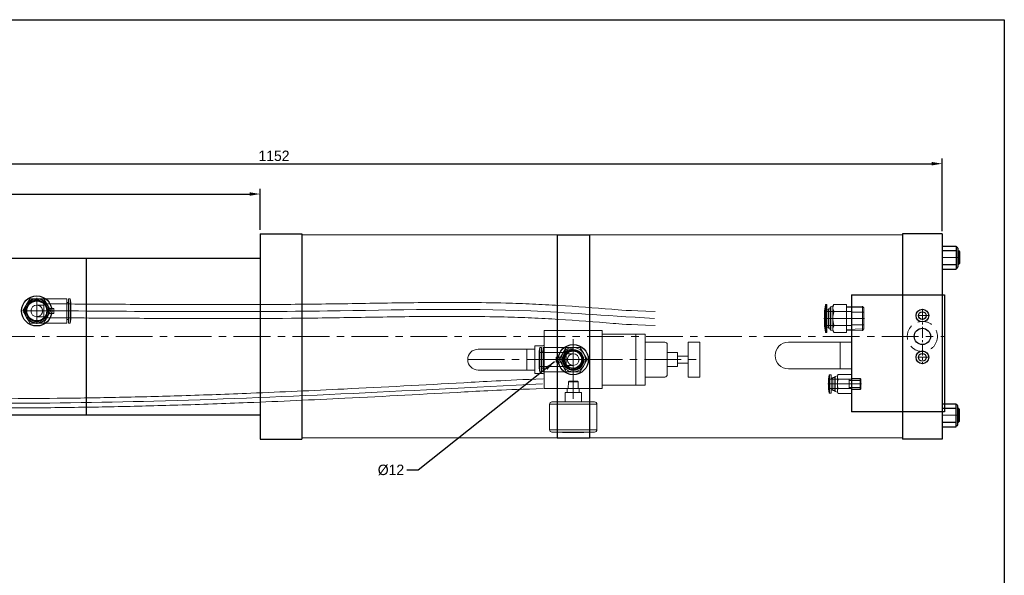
# Model space of a CAD drawing. Header units: millimetres. Extents: x -14356 to -12956, y -3128 to -2170.
# Tile 3 of 3: x -13805 to -12956, y -2649 to -2170. Entities that reach past the tile are written whole.
import ezdxf

# ---------------------------------------------------------------- set-up
doc = ezdxf.new("R2010")
doc.units = ezdxf.units.MM
doc.linetypes.add('CENTER', pattern=[50.8, 31.75, -6.35, 6.35, -6.35])
doc.linetypes.add('DASHED', pattern=[19.05, 12.7, -6.35])
doc.layers.get('Defpoints').update_dxf_attribs({"lineweight": 25})
for name, color, linetype, lineweight in [('图层1', 7, 'Continuous', 25), ('图层2', 3, 'CENTER', 13), ('图层3', 2, 'Continuous', 13), ('图层4', 1, 'Continuous', 30), ('图层5', 5, 'DASHED', 13), ('图层7', 4, 'Continuous', 15)]:
    doc.layers.add(name, color=color, linetype=linetype, lineweight=lineweight)
doc.dimstyles.new('ISO-25', dxfattribs={"dimtxt": 2.5, "dimasz": 2.5, "dimexe": 1.25, "dimexo": 0.625, "dimtad": 1, "dimtxsty": 'Standard', "dimcen": 2.5, "dimadec": 0, "dimazin": 0, "dimtfac": 1, "dimtmove": 0, "dimatfit": 3, "dimfxl": 1, "dimarcsym": 0})

# ---------------------------------------------------------------- blocks, each defined once
blk = doc.blocks.new('*D742')
at = {"layer": 'Defpoints', "color": 0}
for p in [(-13009.99, -2294.07), (-13009.99, -2354.57), (-14161.99, -2375.57)]:
    blk.add_point(p, dxfattribs=at)
at = {"layer": '图层3', "color": 0, "lineweight": -2}
for p, q in [((-14161.99, -2373.32), (-14161.99, -2289.57)), ((-13009.99, -2352.32), (-13009.99, -2289.57)), ((-14152.99, -2294.07), (-13018.99, -2294.07))]:
    blk.add_line(p, q, dxfattribs=at)
at = {"layer": '图层3', "color": 0}
for points in [[(-14152.99, -2292.57), (-14152.99, -2295.57), (-14161.99, -2294.07)], [(-13018.99, -2295.57), (-13018.99, -2292.57), (-13009.99, -2294.07)]]:
    blk.add_solid(points, dxfattribs=at)
at = {"layer": '图层3', "color": 0, "insert": (-13585.99, -2287.32), "char_height": 9, "attachment_point": 5}
blk.add_mtext('1152', dxfattribs=at)
blk = doc.blocks.new('*D750')
at = {"layer": 'Defpoints', "color": 0}
for p in [(-13597.99, -2320.23), (-13597.99, -2353.32), (-14161.99, -2370.57)]:
    blk.add_point(p, dxfattribs=at)
at = {"layer": '图层3', "color": 0, "lineweight": -2}
for p, q in [((-14161.99, -2368.32), (-14161.99, -2315.73)), ((-13597.99, -2351.07), (-13597.99, -2315.73)), ((-14152.99, -2320.23), (-13606.99, -2320.23))]:
    blk.add_line(p, q, dxfattribs=at)
at = {"layer": '图层3', "color": 0}
for points in [[(-14152.99, -2318.73), (-14152.99, -2321.73), (-14161.99, -2320.23)], [(-13606.99, -2321.73), (-13606.99, -2318.73), (-13597.99, -2320.23)]]:
    blk.add_solid(points, dxfattribs=at)
at = {"layer": '图层3', "color": 0, "insert": (-13879.99, -2313.48), "char_height": 9, "attachment_point": 5}
blk.add_mtext('564', dxfattribs=at)

msp = doc.modelspace()

# ---------------------------------------------------------------- linework, layer by layer
at = {"layer": '图层1'}
for p, q in [((-13597.989, -2354.565), (-13597.989, -2531.565)), ((-13597.989, -2354.565), (-13561.989, -2354.565)), ((-13561.989, -2354.565), (-13561.989, -2531.565)), ((-13341.989, -2355.565), (-13341.989, -2530.565)), ((-13341.989, -2355.565), (-13313.989, -2355.565)), ((-13313.989, -2355.565), (-13313.989, -2530.565)), ((-13043.989, -2354.565), (-13043.989, -2531.565)), ((-13009.989, -2354.565), (-13043.989, -2354.565)), ((-13009.989, -2354.565), (-13009.989, -2531.565)), ((-13009.989, -2365.065), (-13009.989, -2385.065)), ((-13009.989, -2365.065), (-12997.989, -2365.065)), ((-12997.989, -2365.065), (-12997.989, -2385.065)), ((-12997.489, -2366.065), (-12997.489, -2366.065)), ((-12996.489, -2367.065), (-12996.489, -2383.065)), ((-13857.989, -2375.565), (-13597.989, -2375.565)), ((-13747.989, -2375.565), (-13747.989, -2510.565)), ((-13009.989, -2369.065), (-12997.989, -2369.065)), ((-12996.489, -2369.065), (-12995.989, -2369.065)), ((-12995.989, -2369.065), (-12995.989, -2381.065)), ((-12995.989, -2369.065), (-12994.989, -2370.065)), ((-12994.989, -2370.065), (-12994.989, -2380.065)), ((-13009.989, -2381.065), (-12997.989, -2381.065)), ((-13009.989, -2385.065), (-12997.989, -2385.065)), ((-12997.489, -2384.065), (-12997.489, -2384.065)), ((-12996.489, -2381.065), (-12995.989, -2381.065)), ((-12994.989, -2380.065), (-12995.989, -2381.065)), ((-13087.989, -2407.065), (-13087.989, -2508.065)), ((-13087.989, -2407.065), (-13007.989, -2407.065)), ((-13007.989, -2407.065), (-13007.989, -2508.065)), ((-13009.989, -2501.065), (-12997.989, -2501.065)), ((-12997.989, -2521.065), (-12997.989, -2501.065)), ((-12997.489, -2502.065), (-12997.489, -2502.065)), ((-12996.489, -2519.065), (-12996.489, -2503.065)), ((-13857.989, -2510.565), (-13597.989, -2510.565)), ((-13007.989, -2508.065), (-13087.989, -2508.065)), ((-13009.989, -2505.065), (-12997.989, -2505.065)), ((-12996.489, -2505.065), (-12995.989, -2505.065)), ((-12995.989, -2517.065), (-12995.989, -2505.065)), ((-12994.989, -2506.065), (-12995.989, -2505.065)), ((-12994.989, -2516.065), (-12994.989, -2506.065)), ((-13009.989, -2517.065), (-12997.989, -2517.065)), ((-13009.989, -2521.065), (-12997.989, -2521.065)), ((-12997.489, -2520.065), (-12997.489, -2520.065)), ((-12996.489, -2517.065), (-12995.989, -2517.065)), ((-12995.989, -2517.065), (-12994.989, -2516.065)), ((-13597.989, -2531.565), (-13561.989, -2531.565)), ((-13341.989, -2530.565), (-13313.989, -2530.565)), ((-13009.989, -2531.565), (-13043.989, -2531.565))]:
    msp.add_line(p, q, dxfattribs=at)
for centre, radius in [((-13790.527, -2421.065), 13), ((-13790.527, -2421.065), 8.67), ((-13026.989, -2425.065), 5.5), ((-13026.989, -2425.065), 3.33), ((-13026.989, -2443.065), 7), ((-13327.989, -2463.065), 13), ((-13327.989, -2463.065), 8.67), ((-13026.989, -2461.065), 5.5), ((-13026.989, -2461.065), 3.33)]:
    msp.add_circle(centre, radius, dxfattribs=at)
for centre, radius, start, end in [((-12997.489, -2365.565), 0.5, 180, 270), ((-12997.489, -2367.065), 1, 0, 90), ((-12997.489, -2384.565), 0.5, 90, 180), ((-12997.489, -2383.065), 1, 270, 0), ((-12997.489, -2501.565), 0.5, 180, 270), ((-12997.489, -2503.065), 1, 0, 90), ((-12997.489, -2520.565), 0.5, 90, 180), ((-12997.489, -2519.065), 1, 270, 0)]:
    msp.add_arc(centre, radius, start, end, dxfattribs=at)
at = {"layer": '图层2', "ltscale": 0.5}
for p, q in [((-13009.989, -2375.065), (-12994.989, -2375.065)), ((-13076.897, -2427.565), (-13094.914, -2427.565)), ((-13079.563, -2484.065), (-13094.414, -2484.065)), ((-13009.989, -2511.065), (-12994.989, -2511.065))]:
    msp.add_line(p, q, dxfattribs=at)
at = {"layer": '图层2'}
for p, q in [((-13790.527, -2431.065), (-13790.527, -2411.065)), ((-13800.527, -2421.065), (-13780.527, -2421.065)), ((-14230.422, -2443.065), (-13007.989, -2443.065)), ((-13327.989, -2453.065), (-13327.989, -2473.065)), ((-13418.989, -2463.065), (-13218.989, -2463.065)), ((-13337.989, -2463.065), (-13317.989, -2463.065))]:
    msp.add_line(p, q, dxfattribs=at)
at = {"layer": '图层2', "ltscale": 0.3}
for p, q in [((-13021.489, -2425.065), (-13032.489, -2425.065)), ((-13026.989, -2419.565), (-13026.989, -2466.565)), ((-13021.489, -2461.065), (-13032.489, -2461.065))]:
    msp.add_line(p, q, dxfattribs=at)
at = {"layer": '图层4'}
for p, q in [((-14356.358, -2169.833), (-12956.358, -2169.833)), ((-12956.358, -2169.833), (-12956.358, -3119.833))]:
    msp.add_line(p, q, dxfattribs=at)
at = {"layer": '图层5'}
msp.add_circle((-13026.989, -2443.065), 13, dxfattribs=at)
at = {"layer": '图层7'}
for p, q in [((-13341.989, -2355.565), (-13561.989, -2355.565)), ((-13043.989, -2355.565), (-13313.989, -2355.565)), ((-12994.989, -2370.065), (-12996.489, -2370.065)), ((-12994.989, -2380.065), (-12996.489, -2380.065)), ((-13796.589, -2410.565), (-13802.651, -2421.065)), ((-13764.527, -2410.565), (-13796.589, -2410.565)), ((-13790.527, -2432.313), (-13790.527, -2409.817)), ((-13790.527, -2431.565), (-13790.527, -2410.565)), ((-13778.403, -2421.065), (-13784.465, -2410.565)), ((-13764.527, -2431.565), (-13764.527, -2410.565)), ((-13763.215, -2431.565), (-13763.215, -2410.565)), ((-13761.583, -2410.565), (-13763.215, -2410.565)), ((-13761.583, -2431.565), (-13761.583, -2410.565)), ((-13761.027, -2413.715), (-13761.583, -2410.565)), ((-13784.527, -2416.065), (-13790.527, -2416.065)), ((-13784.527, -2427.065), (-13784.527, -2415.065)), ((-13761.027, -2415.065), (-13784.527, -2415.065)), ((-13775.827, -2418.965), (-13780.239, -2418.965)), ((-13775.827, -2423.165), (-13775.827, -2418.965)), ((-13763.215, -2413.715), (-13764.527, -2413.715)), ((-13761.027, -2428.415), (-13761.027, -2413.715)), ((-13110.548, -2415.731), (-13111.489, -2421.065)), ((-13110.548, -2415.731), (-13110.548, -2439.4)), ((-13110.351, -2415.565), (-13110.351, -2439.565)), ((-13109.296, -2415.565), (-13110.351, -2415.565)), ((-13109.296, -2415.565), (-13109.296, -2439.565)), ((-13107.835, -2419.165), (-13107.835, -2435.965)), ((-13106.373, -2419.165), (-13107.835, -2419.165)), ((-13106.373, -2418.113), (-13106.373, -2437.017)), ((-13104.181, -2417.065), (-13105.929, -2417.534)), ((-13105.929, -2417.534), (-13105.929, -2437.597)), ((-13103.243, -2415.441), (-13104.181, -2417.065)), ((-13104.181, -2417.065), (-13104.181, -2438.065)), ((-13092.489, -2415.441), (-13103.243, -2415.441)), ((-13092.489, -2415.441), (-13092.489, -2439.69)), ((-13078.688, -2417.306), (-13092.489, -2416.875)), ((-13077.489, -2418.506), (-13092.489, -2418.037)), ((-13078.688, -2417.306), (-13078.688, -2437.824)), ((-13077.489, -2418.506), (-13078.688, -2417.306)), ((-13077.489, -2418.506), (-13077.489, -2436.625)), ((-13802.651, -2421.065), (-13796.589, -2431.565)), ((-13801.775, -2421.065), (-13760.469, -2421.065)), ((-13790.527, -2426.065), (-13784.527, -2426.065)), ((-13784.527, -2427.065), (-13761.027, -2427.065)), ((-13778.403, -2421.065), (-13784.465, -2431.565)), ((-13780.239, -2423.165), (-13775.827, -2423.165)), ((-13076.897, -2427.565), (-13112.08, -2427.565)), ((-13111.489, -2421.065), (-13111.489, -2434.065)), ((-13087.989, -2421.565), (-13111.489, -2421.565)), ((-13107.835, -2420.065), (-13109.296, -2420.065)), ((-13092.489, -2421.503), (-13103.243, -2421.503)), ((-13087.989, -2421.565), (-13087.989, -2433.565)), ((-13077.489, -2422.065), (-13087.989, -2422.065)), ((-13796.589, -2431.565), (-13764.527, -2431.565)), ((-13764.527, -2428.415), (-13763.215, -2428.415)), ((-13763.215, -2431.565), (-13761.583, -2431.565)), ((-13761.583, -2431.565), (-13761.027, -2428.415)), ((-13111.489, -2433.565), (-13087.989, -2433.565)), ((-13111.489, -2434.065), (-13110.548, -2439.4)), ((-13109.296, -2435.065), (-13107.835, -2435.065)), ((-13107.835, -2435.965), (-13106.373, -2435.965)), ((-13092.489, -2433.627), (-13103.243, -2433.627)), ((-13087.989, -2433.065), (-13077.489, -2433.065)), ((-13352.989, -2438.065), (-13352.989, -2488.065)), ((-13352.989, -2438.065), (-13302.989, -2438.065)), ((-13302.989, -2438.065), (-13302.989, -2488.065)), ((-13302.989, -2441.065), (-13265.989, -2441.065)), ((-13273.989, -2441.065), (-13273.989, -2485.065)), ((-13265.989, -2441.065), (-13265.989, -2485.065)), ((-13110.351, -2439.565), (-13109.296, -2439.565)), ((-13105.929, -2437.597), (-13104.181, -2438.065)), ((-13104.181, -2438.065), (-13103.243, -2439.69)), ((-13092.489, -2439.69), (-13103.243, -2439.69)), ((-13077.489, -2436.625), (-13092.489, -2437.093)), ((-13092.489, -2438.255), (-13078.688, -2437.824)), ((-13078.688, -2437.824), (-13077.489, -2436.625)), ((-13360.989, -2451.065), (-13360.989, -2475.065)), ((-13360.989, -2451.065), (-13353.989, -2451.065)), ((-13356.933, -2452.565), (-13357.489, -2455.715)), ((-13356.933, -2452.565), (-13356.933, -2473.565)), ((-13355.301, -2452.565), (-13356.933, -2452.565)), ((-13355.301, -2452.565), (-13355.301, -2473.565)), ((-13321.927, -2452.565), (-13353.989, -2452.565)), ((-13353.989, -2452.565), (-13353.989, -2473.565)), ((-13334.051, -2452.565), (-13340.113, -2463.065)), ((-13327.989, -2445.371), (-13327.989, -2496.791)), ((-13327.989, -2452.008), (-13327.989, -2474.122)), ((-13315.864, -2463.065), (-13321.927, -2452.565)), ((-13265.989, -2448.065), (-13248.989, -2448.065)), ((-13246.989, -2450.065), (-13246.989, -2476.065)), ((-13228.989, -2448.065), (-13228.989, -2478.065)), ((-13228.989, -2448.065), (-13218.989, -2448.065)), ((-13218.989, -2448.065), (-13218.989, -2478.065)), ((-13097.989, -2448.065), (-13097.989, -2471.065)), ((-13409.989, -2454.065), (-13360.989, -2454.065)), ((-13367.989, -2454.065), (-13367.989, -2472.065)), ((-13357.489, -2455.715), (-13357.489, -2470.415)), ((-13333.989, -2457.065), (-13357.489, -2457.065)), ((-13353.989, -2455.715), (-13355.301, -2455.715)), ((-13338.277, -2460.965), (-13342.689, -2460.965)), ((-13342.689, -2460.965), (-13342.689, -2465.165)), ((-13338.489, -2460.965), (-13338.489, -2465.165)), ((-13333.989, -2457.065), (-13333.989, -2469.065)), ((-13327.989, -2458.065), (-13333.989, -2458.065)), ((-13246.989, -2457.065), (-13237.989, -2457.065)), ((-13237.989, -2457.065), (-13237.989, -2469.065)), ((-13237.989, -2460.065), (-13228.989, -2460.065)), ((-13316.932, -2463.065), (-13358.046, -2463.065)), ((-13357.489, -2469.065), (-13333.989, -2469.065)), ((-13342.689, -2465.165), (-13338.277, -2465.165)), ((-13340.113, -2463.065), (-13334.051, -2473.565)), ((-13333.989, -2468.065), (-13327.989, -2468.065)), ((-13321.927, -2473.565), (-13315.864, -2463.065)), ((-13246.989, -2469.065), (-13237.989, -2469.065)), ((-13237.989, -2466.065), (-13228.989, -2466.065)), ((-13409.989, -2472.065), (-13360.989, -2472.065)), ((-13360.989, -2475.065), (-13353.989, -2475.065)), ((-13357.489, -2470.415), (-13356.933, -2473.565)), ((-13356.933, -2473.565), (-13355.301, -2473.565)), ((-13355.301, -2470.415), (-13353.989, -2470.415)), ((-13353.989, -2473.565), (-13321.927, -2473.565)), ((-13265.989, -2478.065), (-13248.989, -2478.065)), ((-13228.989, -2478.065), (-13218.989, -2478.065)), ((-13107.401, -2476.231), (-13107.989, -2479.565)), ((-13107.401, -2476.231), (-13107.401, -2491.9)), ((-13105.681, -2476.065), (-13107.204, -2476.065)), ((-13107.204, -2476.065), (-13107.204, -2492.065)), ((-13105.681, -2476.065), (-13105.681, -2492.065)), ((-13102.604, -2478.465), (-13104.143, -2478.465)), ((-13104.143, -2478.465), (-13104.143, -2489.665)), ((-13102.604, -2477.991), (-13102.604, -2490.14)), ((-13100.296, -2477.065), (-13102.308, -2477.604)), ((-13102.308, -2477.604), (-13102.308, -2490.526)), ((-13099.671, -2475.982), (-13100.296, -2477.065)), ((-13100.296, -2477.065), (-13100.296, -2491.065)), ((-13087.989, -2475.982), (-13099.671, -2475.982)), ((-13087.989, -2475.982), (-13087.989, -2492.148)), ((-13332.165, -2482.165), (-13332.35, -2488.065)), ((-13331.565, -2481.565), (-13332.165, -2482.165)), ((-13323.812, -2482.165), (-13332.165, -2482.165)), ((-13324.412, -2481.565), (-13331.565, -2481.565)), ((-13323.812, -2482.165), (-13324.412, -2481.565)), ((-13323.628, -2488.065), (-13323.812, -2482.165)), ((-13302.989, -2485.065), (-13265.989, -2485.065)), ((-13079.563, -2484.065), (-13108.415, -2484.065)), ((-13107.989, -2479.565), (-13107.989, -2488.565)), ((-13089.989, -2480.065), (-13107.989, -2480.065)), ((-13104.143, -2479.065), (-13105.681, -2479.065)), ((-13087.989, -2480.024), (-13099.671, -2480.024)), ((-13089.989, -2480.065), (-13089.989, -2488.065)), ((-13079.989, -2481.065), (-13089.989, -2481.065)), ((-13089.989, -2487.065), (-13079.989, -2487.065)), ((-13080.588, -2479.307), (-13087.989, -2479.076)), ((-13079.989, -2479.907), (-13087.989, -2479.657)), ((-13080.588, -2479.307), (-13080.588, -2488.823)), ((-13079.989, -2479.907), (-13080.588, -2479.307)), ((-13079.989, -2479.907), (-13079.989, -2488.223)), ((-13352.989, -2488.065), (-13302.989, -2488.065)), ((-13320.989, -2491.565), (-13334.989, -2491.565)), ((-13334.989, -2499.565), (-13334.989, -2491.565)), ((-13322.889, -2488.065), (-13333.089, -2488.065)), ((-13333.089, -2488.065), (-13333.089, -2491.565)), ((-13322.889, -2491.565), (-13322.889, -2488.065)), ((-13320.989, -2499.565), (-13320.989, -2491.565)), ((-13107.989, -2488.065), (-13089.989, -2488.065)), ((-13107.989, -2488.565), (-13107.401, -2491.9)), ((-13107.204, -2492.065), (-13105.681, -2492.065)), ((-13105.681, -2489.065), (-13104.143, -2489.065)), ((-13104.143, -2489.665), (-13102.604, -2489.665)), ((-13102.308, -2490.526), (-13100.296, -2491.065)), ((-13100.296, -2491.065), (-13099.671, -2492.148)), ((-13087.989, -2488.107), (-13099.671, -2488.107)), ((-13087.989, -2492.148), (-13099.671, -2492.148)), ((-13079.989, -2488.223), (-13087.989, -2488.473)), ((-13087.989, -2489.054), (-13080.588, -2488.823)), ((-13080.588, -2488.823), (-13079.989, -2488.223)), ((-13307.589, -2501.565), (-13348.389, -2501.565)), ((-13348.389, -2501.565), (-13348.389, -2523.565)), ((-13309.589, -2499.565), (-13346.389, -2499.565)), ((-13307.589, -2523.565), (-13307.589, -2501.565)), ((-12994.989, -2506.065), (-12996.489, -2506.065)), ((-12994.989, -2516.065), (-12996.489, -2516.065)), ((-13307.589, -2523.565), (-13348.389, -2523.565)), ((-13309.589, -2525.565), (-13346.389, -2525.565)), ((-13341.989, -2530.565), (-13561.989, -2530.565)), ((-13043.989, -2530.565), (-13313.989, -2530.565))]:
    msp.add_line(p, q, dxfattribs=at)
at = {"layer": '图层7', "ltscale": 0.5}
for p, q in [((-13087.989, -2448.065), (-13142.489, -2448.065)), ((-13087.989, -2471.065), (-13142.489, -2471.065))]:
    msp.add_line(p, q, dxfattribs=at)
at = {"layer": '图层7'}
for points in [[(-13790.527, -2410.565), (-13790.128, -2410.573), (-13789.331, -2410.634), (-13788.542, -2410.755), (-13788.151, -2410.838), (-13787.764, -2410.935), (-13787.002, -2411.175), (-13786.261, -2411.471), (-13785.544, -2411.823), (-13784.856, -2412.229), (-13784.2, -2412.685), (-13783.886, -2412.932), (-13783.582, -2413.19), (-13783.239, -2413.506), (-13783.144, -2413.599), (-13783.05, -2413.694), (-13783.003, -2413.741), (-13782.957, -2413.789), (-13782.865, -2413.885), (-13782.775, -2413.983), (-13782.686, -2414.082), (-13782.598, -2414.182), (-13782.511, -2414.283), (-13782.468, -2414.334), (-13782.426, -2414.385), (-13782.342, -2414.489), (-13782.259, -2414.593), (-13782.178, -2414.698), (-13782.098, -2414.805), (-13782.019, -2414.912), (-13781.98, -2414.966), (-13781.942, -2415.02), (-13781.866, -2415.13), (-13781.791, -2415.24), (-13781.718, -2415.351), (-13781.646, -2415.463), (-13781.576, -2415.577), (-13781.541, -2415.633), (-13781.507, -2415.69), (-13781.44, -2415.805), (-13781.374, -2415.921), (-13781.309, -2416.037), (-13781.246, -2416.155), (-13781.185, -2416.273), (-13781.154, -2416.332), (-13781.125, -2416.392), (-13781.066, -2416.511), (-13781.009, -2416.631), (-13780.981, -2416.692), (-13780.954, -2416.753), (-13780.9, -2416.874), (-13780.847, -2416.997), (-13780.822, -2417.058), (-13780.797, -2417.12), (-13780.747, -2417.243), (-13780.7, -2417.368), (-13780.654, -2417.493), (-13780.609, -2417.618), (-13780.566, -2417.744), (-13780.545, -2417.807), (-13780.525, -2417.871), (-13780.485, -2417.998), (-13780.447, -2418.125), (-13780.411, -2418.253), (-13780.376, -2418.382), (-13780.343, -2418.511), (-13780.327, -2418.575), (-13780.311, -2418.64), (-13780.281, -2418.77), (-13780.253, -2418.9), (-13780.239, -2418.965)], [(-13790.527, -2416.065), (-13790.454, -2416.066), (-13790.309, -2416.07), (-13790.164, -2416.078), (-13790.091, -2416.084), (-13790.019, -2416.091), (-13789.874, -2416.108), (-13789.731, -2416.129), (-13789.587, -2416.154), (-13789.445, -2416.184), (-13789.303, -2416.217), (-13789.233, -2416.236), (-13789.163, -2416.255), (-13789.024, -2416.297), (-13788.886, -2416.342), (-13788.749, -2416.392), (-13788.614, -2416.446), (-13788.48, -2416.503), (-13788.414, -2416.534), (-13788.348, -2416.565), (-13788.218, -2416.63), (-13788.09, -2416.699), (-13788.027, -2416.735), (-13787.964, -2416.772), (-13787.841, -2416.848), (-13787.719, -2416.928), (-13787.659, -2416.969), (-13787.6, -2417.012), (-13787.483, -2417.098), (-13787.369, -2417.189), (-13787.258, -2417.282), (-13787.149, -2417.379), (-13787.043, -2417.479), (-13786.992, -2417.53), (-13786.941, -2417.581), (-13786.841, -2417.687), (-13786.744, -2417.796), (-13786.651, -2417.907), (-13786.56, -2418.021), (-13786.474, -2418.138), (-13786.431, -2418.197), (-13786.39, -2418.257), (-13786.31, -2418.379), (-13786.234, -2418.503), (-13786.161, -2418.628), (-13786.092, -2418.756), (-13786.027, -2418.886), (-13785.996, -2418.952), (-13785.965, -2419.018), (-13785.908, -2419.152), (-13785.854, -2419.287), (-13785.804, -2419.424), (-13785.759, -2419.562), (-13785.717, -2419.701), (-13785.697, -2419.771), (-13785.679, -2419.842), (-13785.646, -2419.983), (-13785.616, -2420.125), (-13785.591, -2420.269), (-13785.57, -2420.413), (-13785.553, -2420.557), (-13785.546, -2420.629), (-13785.54, -2420.702), (-13785.532, -2420.847), (-13785.528, -2420.993), (-13785.527, -2421.065), (-13785.528, -2421.138), (-13785.532, -2421.283), (-13785.54, -2421.429), (-13785.546, -2421.501), (-13785.553, -2421.573), (-13785.57, -2421.718), (-13785.591, -2421.862), (-13785.616, -2422.005), (-13785.646, -2422.147), (-13785.679, -2422.289), (-13785.697, -2422.359), (-13785.717, -2422.429), (-13785.759, -2422.569), (-13785.804, -2422.707), (-13785.854, -2422.843), (-13785.908, -2422.979), (-13785.965, -2423.112), (-13785.996, -2423.178), (-13786.027, -2423.244), (-13786.092, -2423.374), (-13786.161, -2423.502), (-13786.234, -2423.628), (-13786.31, -2423.752), (-13786.39, -2423.873), (-13786.431, -2423.933), (-13786.474, -2423.992), (-13786.56, -2424.109), (-13786.651, -2424.223), (-13786.744, -2424.335), (-13786.841, -2424.443), (-13786.941, -2424.549), (-13786.992, -2424.601), (-13787.043, -2424.652), (-13787.149, -2424.752), (-13787.258, -2424.848), (-13787.369, -2424.942), (-13787.483, -2425.032), (-13787.6, -2425.119), (-13787.659, -2425.161), (-13787.719, -2425.202), (-13787.841, -2425.282), (-13787.964, -2425.359), (-13788.027, -2425.395), (-13788.09, -2425.431), (-13788.218, -2425.5), (-13788.348, -2425.566), (-13788.414, -2425.597), (-13788.48, -2425.627), (-13788.614, -2425.685), (-13788.749, -2425.738), (-13788.886, -2425.788), (-13789.024, -2425.834), (-13789.163, -2425.876), (-13789.233, -2425.895), (-13789.303, -2425.913), (-13789.445, -2425.947), (-13789.587, -2425.976), (-13789.731, -2426.001), (-13789.874, -2426.022), (-13790.019, -2426.039), (-13790.091, -2426.046), (-13790.164, -2426.052), (-13790.309, -2426.06), (-13790.454, -2426.065), (-13790.527, -2426.065)], [(-13104.181, -2418.472), (-13104.18, -2418.391), (-13104.174, -2418.228), (-13104.163, -2418.066), (-13104.155, -2417.985), (-13104.146, -2417.904), (-13104.123, -2417.743), (-13104.094, -2417.581), (-13104.06, -2417.418), (-13104.02, -2417.255), (-13103.975, -2417.091), (-13103.95, -2417.008), (-13103.923, -2416.925), (-13103.866, -2416.759), (-13103.803, -2416.59), (-13103.735, -2416.42), (-13103.66, -2416.248), (-13103.578, -2416.074), (-13103.535, -2415.985), (-13103.491, -2415.897), (-13103.397, -2415.717), (-13103.296, -2415.534), (-13103.243, -2415.441)], [(-13103.243, -2415.441), (-13103.296, -2415.534), (-13103.397, -2415.717), (-13103.491, -2415.897), (-13103.535, -2415.985), (-13103.578, -2416.074), (-13103.66, -2416.248), (-13103.735, -2416.42), (-13103.803, -2416.59), (-13103.866, -2416.759), (-13103.923, -2416.925), (-13103.95, -2417.008), (-13103.975, -2417.091), (-13104.02, -2417.255), (-13104.06, -2417.418), (-13104.094, -2417.581), (-13104.123, -2417.743), (-13104.146, -2417.904), (-13104.155, -2417.985), (-13104.163, -2418.066), (-13104.174, -2418.228), (-13104.18, -2418.391), (-13104.181, -2418.472)], [(-13103.243, -2421.503), (-13103.296, -2421.41), (-13103.397, -2421.227), (-13103.491, -2421.047), (-13103.535, -2420.958), (-13103.578, -2420.87), (-13103.66, -2420.696), (-13103.735, -2420.524), (-13103.803, -2420.354), (-13103.866, -2420.185), (-13103.923, -2420.019), (-13103.95, -2419.936), (-13103.975, -2419.853), (-13104.02, -2419.689), (-13104.06, -2419.526), (-13104.094, -2419.363), (-13104.123, -2419.201), (-13104.146, -2419.04), (-13104.155, -2418.959), (-13104.163, -2418.878), (-13104.174, -2418.716), (-13104.18, -2418.553), (-13104.181, -2418.472)], [(-13104.181, -2418.472), (-13104.18, -2418.553), (-13104.174, -2418.716), (-13104.163, -2418.878), (-13104.155, -2418.959), (-13104.146, -2419.04), (-13104.123, -2419.201), (-13104.094, -2419.363), (-13104.06, -2419.526), (-13104.02, -2419.689), (-13103.975, -2419.853), (-13103.95, -2419.936), (-13103.923, -2420.019), (-13103.866, -2420.185), (-13103.803, -2420.354), (-13103.735, -2420.524), (-13103.66, -2420.696), (-13103.578, -2420.87), (-13103.535, -2420.958), (-13103.491, -2421.047), (-13103.397, -2421.227), (-13103.296, -2421.41), (-13103.243, -2421.503)], [(-13780.239, -2423.165), (-13780.253, -2423.23), (-13780.281, -2423.361), (-13780.311, -2423.49), (-13780.327, -2423.555), (-13780.343, -2423.62), (-13780.376, -2423.749), (-13780.411, -2423.877), (-13780.447, -2424.005), (-13780.485, -2424.133), (-13780.525, -2424.26), (-13780.545, -2424.323), (-13780.566, -2424.386), (-13780.609, -2424.512), (-13780.654, -2424.638), (-13780.7, -2424.763), (-13780.747, -2424.887), (-13780.797, -2425.011), (-13780.822, -2425.072), (-13780.847, -2425.134), (-13780.9, -2425.256), (-13780.954, -2425.378), (-13780.981, -2425.439), (-13781.009, -2425.499), (-13781.066, -2425.619), (-13781.125, -2425.739), (-13781.154, -2425.798), (-13781.185, -2425.858), (-13781.246, -2425.976), (-13781.309, -2426.093), (-13781.374, -2426.21), (-13781.44, -2426.325), (-13781.507, -2426.44), (-13781.541, -2426.497), (-13781.576, -2426.554), (-13781.646, -2426.667), (-13781.718, -2426.779), (-13781.791, -2426.89), (-13781.866, -2427.001), (-13781.942, -2427.11), (-13781.98, -2427.164), (-13782.019, -2427.218), (-13782.098, -2427.326), (-13782.178, -2427.432), (-13782.259, -2427.538), (-13782.342, -2427.642), (-13782.426, -2427.745), (-13782.468, -2427.796), (-13782.511, -2427.847), (-13782.598, -2427.948), (-13782.686, -2428.048), (-13782.775, -2428.147), (-13782.865, -2428.245), (-13782.957, -2428.342), (-13783.003, -2428.389), (-13783.05, -2428.437), (-13783.144, -2428.531), (-13783.239, -2428.624), (-13783.582, -2428.94), (-13783.886, -2429.198), (-13784.2, -2429.445), (-13784.856, -2429.902), (-13785.544, -2430.307), (-13786.261, -2430.659), (-13787.002, -2430.956), (-13787.764, -2431.195), (-13788.151, -2431.293), (-13788.542, -2431.376), (-13789.331, -2431.497), (-13790.128, -2431.558), (-13790.527, -2431.565)], [(-13103.243, -2421.503), (-13103.296, -2421.689), (-13103.397, -2422.055), (-13103.491, -2422.414), (-13103.535, -2422.592), (-13103.578, -2422.769), (-13103.66, -2423.118), (-13103.735, -2423.462), (-13103.803, -2423.802), (-13103.866, -2424.139), (-13103.923, -2424.472), (-13103.95, -2424.638), (-13103.975, -2424.803), (-13104.02, -2425.131), (-13104.06, -2425.457), (-13104.094, -2425.782), (-13104.123, -2426.106), (-13104.146, -2426.43), (-13104.155, -2426.592), (-13104.163, -2426.754), (-13104.174, -2427.078), (-13104.18, -2427.402), (-13104.181, -2427.565)], [(-13104.181, -2427.565), (-13104.18, -2427.402), (-13104.174, -2427.078), (-13104.163, -2426.754), (-13104.155, -2426.592), (-13104.146, -2426.43), (-13104.123, -2426.106), (-13104.094, -2425.782), (-13104.06, -2425.457), (-13104.02, -2425.131), (-13103.975, -2424.803), (-13103.95, -2424.638), (-13103.923, -2424.472), (-13103.866, -2424.139), (-13103.803, -2423.802), (-13103.735, -2423.462), (-13103.66, -2423.118), (-13103.578, -2422.769), (-13103.535, -2422.592), (-13103.491, -2422.414), (-13103.397, -2422.055), (-13103.296, -2421.689), (-13103.243, -2421.503)], [(-13104.181, -2427.565), (-13104.18, -2427.728), (-13104.174, -2428.053), (-13104.163, -2428.377), (-13104.155, -2428.539), (-13104.146, -2428.7), (-13104.123, -2429.024), (-13104.094, -2429.348), (-13104.06, -2429.673), (-13104.02, -2430), (-13103.975, -2430.328), (-13103.95, -2430.493), (-13103.923, -2430.659), (-13103.866, -2430.992), (-13103.803, -2431.328), (-13103.735, -2431.669), (-13103.66, -2432.013), (-13103.578, -2432.362), (-13103.535, -2432.538), (-13103.491, -2432.716), (-13103.397, -2433.076), (-13103.296, -2433.442), (-13103.243, -2433.627)], [(-13103.243, -2433.627), (-13103.296, -2433.442), (-13103.397, -2433.076), (-13103.491, -2432.716), (-13103.535, -2432.538), (-13103.578, -2432.362), (-13103.66, -2432.013), (-13103.735, -2431.669), (-13103.803, -2431.328), (-13103.866, -2430.992), (-13103.923, -2430.659), (-13103.95, -2430.493), (-13103.975, -2430.328), (-13104.02, -2430), (-13104.06, -2429.673), (-13104.094, -2429.348), (-13104.123, -2429.024), (-13104.146, -2428.7), (-13104.155, -2428.539), (-13104.163, -2428.377), (-13104.174, -2428.053), (-13104.18, -2427.728), (-13104.181, -2427.565)], [(-13103.243, -2433.627), (-13103.296, -2433.72), (-13103.397, -2433.903), (-13103.491, -2434.083), (-13103.535, -2434.172), (-13103.578, -2434.26), (-13103.66, -2434.435), (-13103.735, -2434.607), (-13103.803, -2434.777), (-13103.866, -2434.945), (-13103.923, -2435.112), (-13103.95, -2435.195), (-13103.975, -2435.277), (-13104.02, -2435.441), (-13104.06, -2435.605), (-13104.094, -2435.767), (-13104.123, -2435.929), (-13104.146, -2436.091), (-13104.155, -2436.172), (-13104.163, -2436.253), (-13104.174, -2436.415), (-13104.18, -2436.577), (-13104.181, -2436.659)], [(-13104.181, -2436.659), (-13104.18, -2436.577), (-13104.174, -2436.415), (-13104.163, -2436.253), (-13104.155, -2436.172), (-13104.146, -2436.091), (-13104.123, -2435.929), (-13104.094, -2435.767), (-13104.06, -2435.605), (-13104.02, -2435.441), (-13103.975, -2435.277), (-13103.95, -2435.195), (-13103.923, -2435.112), (-13103.866, -2434.945), (-13103.803, -2434.777), (-13103.735, -2434.607), (-13103.66, -2434.435), (-13103.578, -2434.26), (-13103.535, -2434.172), (-13103.491, -2434.083), (-13103.397, -2433.903), (-13103.296, -2433.72), (-13103.243, -2433.627)], [(-13104.181, -2436.659), (-13104.18, -2436.74), (-13104.174, -2436.902), (-13104.163, -2437.064), (-13104.155, -2437.145), (-13104.146, -2437.226), (-13104.123, -2437.388), (-13104.094, -2437.55), (-13104.06, -2437.712), (-13104.02, -2437.876), (-13103.975, -2438.04), (-13103.95, -2438.122), (-13103.923, -2438.205), (-13103.866, -2438.372), (-13103.803, -2438.54), (-13103.735, -2438.71), (-13103.66, -2438.882), (-13103.578, -2439.057), (-13103.535, -2439.145), (-13103.491, -2439.234), (-13103.397, -2439.414), (-13103.296, -2439.597), (-13103.243, -2439.69)], [(-13103.243, -2439.69), (-13103.296, -2439.597), (-13103.397, -2439.414), (-13103.491, -2439.234), (-13103.535, -2439.145), (-13103.578, -2439.057), (-13103.66, -2438.882), (-13103.735, -2438.71), (-13103.803, -2438.54), (-13103.866, -2438.372), (-13103.923, -2438.205), (-13103.95, -2438.122), (-13103.975, -2438.04), (-13104.02, -2437.876), (-13104.06, -2437.712), (-13104.094, -2437.55), (-13104.123, -2437.388), (-13104.146, -2437.226), (-13104.155, -2437.145), (-13104.163, -2437.064), (-13104.174, -2436.902), (-13104.18, -2436.74), (-13104.181, -2436.659)], [(-13338.277, -2460.965), (-13338.263, -2460.9), (-13338.235, -2460.77), (-13338.205, -2460.64), (-13338.189, -2460.575), (-13338.173, -2460.511), (-13338.14, -2460.382), (-13338.105, -2460.253), (-13338.069, -2460.125), (-13338.031, -2459.998), (-13337.991, -2459.871), (-13337.971, -2459.807), (-13337.95, -2459.744), (-13337.907, -2459.618), (-13337.862, -2459.493), (-13337.816, -2459.368), (-13337.768, -2459.243), (-13337.719, -2459.12), (-13337.694, -2459.058), (-13337.668, -2458.997), (-13337.616, -2458.874), (-13337.562, -2458.753), (-13337.535, -2458.692), (-13337.507, -2458.631), (-13337.45, -2458.511), (-13337.391, -2458.392), (-13337.361, -2458.332), (-13337.331, -2458.273), (-13337.27, -2458.155), (-13337.207, -2458.037), (-13337.142, -2457.921), (-13337.076, -2457.805), (-13337.009, -2457.69), (-13336.975, -2457.633), (-13336.94, -2457.577), (-13336.87, -2457.463), (-13336.798, -2457.351), (-13336.725, -2457.24), (-13336.65, -2457.13), (-13336.574, -2457.02), (-13336.536, -2456.966), (-13336.497, -2456.912), (-13336.418, -2456.805), (-13336.338, -2456.698), (-13336.257, -2456.593), (-13336.174, -2456.489), (-13336.09, -2456.385), (-13336.047, -2456.334), (-13336.005, -2456.283), (-13335.918, -2456.182), (-13335.83, -2456.082), (-13335.741, -2455.983), (-13335.65, -2455.885), (-13335.559, -2455.789), (-13335.512, -2455.741), (-13335.466, -2455.694), (-13335.372, -2455.599), (-13335.277, -2455.506), (-13334.934, -2455.19), (-13334.63, -2454.932), (-13334.315, -2454.685), (-13333.66, -2454.229), (-13332.972, -2453.823), (-13332.255, -2453.471), (-13331.514, -2453.175), (-13330.752, -2452.935), (-13330.364, -2452.838), (-13329.974, -2452.755), (-13329.184, -2452.634), (-13328.388, -2452.573), (-13327.989, -2452.565)], [(-13327.989, -2468.065), (-13328.061, -2468.065), (-13328.207, -2468.06), (-13328.352, -2468.052), (-13328.424, -2468.046), (-13328.497, -2468.039), (-13328.641, -2468.022), (-13328.785, -2468.001), (-13328.928, -2467.976), (-13329.071, -2467.947), (-13329.212, -2467.913), (-13329.283, -2467.895), (-13329.353, -2467.876), (-13329.492, -2467.834), (-13329.63, -2467.788), (-13329.767, -2467.738), (-13329.902, -2467.685), (-13330.036, -2467.627), (-13330.102, -2467.597), (-13330.167, -2467.566), (-13330.297, -2467.5), (-13330.425, -2467.431), (-13330.489, -2467.395), (-13330.551, -2467.359), (-13330.675, -2467.282), (-13330.797, -2467.202), (-13330.857, -2467.161), (-13330.916, -2467.119), (-13331.033, -2467.032), (-13331.147, -2466.942), (-13331.258, -2466.848), (-13331.367, -2466.752), (-13331.472, -2466.652), (-13331.524, -2466.601), (-13331.575, -2466.549), (-13331.675, -2466.443), (-13331.772, -2466.335), (-13331.865, -2466.223), (-13331.955, -2466.109), (-13332.042, -2465.992), (-13332.084, -2465.933), (-13332.126, -2465.873), (-13332.206, -2465.752), (-13332.282, -2465.628), (-13332.355, -2465.502), (-13332.424, -2465.374), (-13332.489, -2465.244), (-13332.52, -2465.178), (-13332.551, -2465.112), (-13332.608, -2464.979), (-13332.662, -2464.843), (-13332.712, -2464.707), (-13332.757, -2464.569), (-13332.799, -2464.429), (-13332.818, -2464.359), (-13332.837, -2464.289), (-13332.87, -2464.147), (-13332.9, -2464.005), (-13332.925, -2463.862), (-13332.946, -2463.718), (-13332.963, -2463.573), (-13332.97, -2463.501), (-13332.976, -2463.429), (-13332.984, -2463.283), (-13332.988, -2463.138), (-13332.989, -2463.065), (-13332.988, -2462.993), (-13332.984, -2462.847), (-13332.976, -2462.702), (-13332.97, -2462.629), (-13332.963, -2462.557), (-13332.946, -2462.413), (-13332.925, -2462.269), (-13332.9, -2462.125), (-13332.87, -2461.983), (-13332.837, -2461.842), (-13332.818, -2461.771), (-13332.799, -2461.701), (-13332.757, -2461.562), (-13332.712, -2461.424), (-13332.662, -2461.287), (-13332.608, -2461.152), (-13332.551, -2461.018), (-13332.52, -2460.952), (-13332.489, -2460.886), (-13332.424, -2460.756), (-13332.355, -2460.628), (-13332.282, -2460.503), (-13332.206, -2460.379), (-13332.126, -2460.257), (-13332.084, -2460.197), (-13332.042, -2460.138), (-13331.955, -2460.021), (-13331.865, -2459.907), (-13331.772, -2459.796), (-13331.675, -2459.687), (-13331.575, -2459.581), (-13331.524, -2459.53), (-13331.472, -2459.479), (-13331.367, -2459.379), (-13331.258, -2459.282), (-13331.147, -2459.189), (-13331.033, -2459.098), (-13330.916, -2459.012), (-13330.857, -2458.969), (-13330.797, -2458.928), (-13330.675, -2458.848), (-13330.551, -2458.772), (-13330.489, -2458.735), (-13330.425, -2458.699), (-13330.297, -2458.63), (-13330.167, -2458.565), (-13330.102, -2458.534), (-13330.036, -2458.503), (-13329.902, -2458.446), (-13329.767, -2458.392), (-13329.63, -2458.342), (-13329.492, -2458.297), (-13329.353, -2458.255), (-13329.283, -2458.236), (-13329.212, -2458.217), (-13329.071, -2458.184), (-13328.928, -2458.154), (-13328.785, -2458.129), (-13328.641, -2458.108), (-13328.497, -2458.091), (-13328.424, -2458.084), (-13328.352, -2458.078), (-13328.207, -2458.07), (-13328.061, -2458.066), (-13327.989, -2458.065)], [(-13327.989, -2473.565), (-13328.388, -2473.558), (-13329.184, -2473.497), (-13329.974, -2473.376), (-13330.364, -2473.293), (-13330.752, -2473.195), (-13331.514, -2472.956), (-13332.255, -2472.659), (-13332.972, -2472.307), (-13333.66, -2471.902), (-13334.315, -2471.445), (-13334.63, -2471.198), (-13334.934, -2470.94), (-13335.277, -2470.624), (-13335.372, -2470.531), (-13335.466, -2470.437), (-13335.512, -2470.389), (-13335.559, -2470.342), (-13335.65, -2470.245), (-13335.741, -2470.147), (-13335.83, -2470.048), (-13335.918, -2469.948), (-13336.005, -2469.847), (-13336.047, -2469.796), (-13336.09, -2469.745), (-13336.174, -2469.642), (-13336.257, -2469.538), (-13336.338, -2469.432), (-13336.418, -2469.326), (-13336.497, -2469.218), (-13336.536, -2469.164), (-13336.574, -2469.11), (-13336.65, -2469.001), (-13336.725, -2468.89), (-13336.798, -2468.779), (-13336.87, -2468.667), (-13336.94, -2468.554), (-13336.975, -2468.497), (-13337.009, -2468.44), (-13337.076, -2468.325), (-13337.142, -2468.21), (-13337.207, -2468.093), (-13337.27, -2467.976), (-13337.331, -2467.858), (-13337.361, -2467.798), (-13337.391, -2467.739), (-13337.45, -2467.619), (-13337.507, -2467.499), (-13337.535, -2467.439), (-13337.562, -2467.378), (-13337.616, -2467.256), (-13337.668, -2467.134), (-13337.694, -2467.072), (-13337.719, -2467.011), (-13337.768, -2466.887), (-13337.816, -2466.763), (-13337.862, -2466.638), (-13337.907, -2466.512), (-13337.95, -2466.386), (-13337.971, -2466.323), (-13337.991, -2466.26), (-13338.031, -2466.133), (-13338.069, -2466.005), (-13338.105, -2465.877), (-13338.14, -2465.749), (-13338.173, -2465.62), (-13338.189, -2465.555), (-13338.205, -2465.49), (-13338.235, -2465.361), (-13338.263, -2465.23), (-13338.277, -2465.165)], [(-13100.296, -2478.003), (-13100.296, -2477.949), (-13100.292, -2477.841), (-13100.284, -2477.733), (-13100.279, -2477.679), (-13100.273, -2477.625), (-13100.258, -2477.517), (-13100.239, -2477.409), (-13100.216, -2477.3), (-13100.189, -2477.192), (-13100.159, -2477.082), (-13100.142, -2477.027), (-13100.125, -2476.972), (-13100.087, -2476.861), (-13100.045, -2476.749), (-13099.999, -2476.635), (-13099.949, -2476.52), (-13099.895, -2476.404), (-13099.866, -2476.345), (-13099.836, -2476.286), (-13099.774, -2476.166), (-13099.706, -2476.044), (-13099.671, -2475.982)], [(-13099.671, -2475.982), (-13099.706, -2476.044), (-13099.774, -2476.166), (-13099.836, -2476.286), (-13099.866, -2476.345), (-13099.895, -2476.404), (-13099.949, -2476.52), (-13099.999, -2476.635), (-13100.045, -2476.749), (-13100.087, -2476.861), (-13100.125, -2476.972), (-13100.142, -2477.027), (-13100.159, -2477.082), (-13100.189, -2477.192), (-13100.216, -2477.3), (-13100.239, -2477.409), (-13100.258, -2477.517), (-13100.273, -2477.625), (-13100.279, -2477.679), (-13100.284, -2477.733), (-13100.292, -2477.841), (-13100.296, -2477.949), (-13100.296, -2478.003)], [(-13099.671, -2480.024), (-13099.706, -2479.962), (-13099.774, -2479.84), (-13099.836, -2479.72), (-13099.866, -2479.661), (-13099.895, -2479.602), (-13099.949, -2479.486), (-13099.999, -2479.371), (-13100.045, -2479.257), (-13100.087, -2479.145), (-13100.125, -2479.034), (-13100.142, -2478.979), (-13100.159, -2478.924), (-13100.189, -2478.815), (-13100.216, -2478.706), (-13100.239, -2478.597), (-13100.258, -2478.489), (-13100.273, -2478.381), (-13100.279, -2478.328), (-13100.284, -2478.274), (-13100.292, -2478.166), (-13100.296, -2478.057), (-13100.296, -2478.003)], [(-13100.296, -2478.003), (-13100.296, -2478.057), (-13100.292, -2478.166), (-13100.284, -2478.274), (-13100.279, -2478.328), (-13100.273, -2478.381), (-13100.258, -2478.489), (-13100.239, -2478.597), (-13100.216, -2478.706), (-13100.189, -2478.815), (-13100.159, -2478.924), (-13100.142, -2478.979), (-13100.125, -2479.034), (-13100.087, -2479.145), (-13100.045, -2479.257), (-13099.999, -2479.371), (-13099.949, -2479.486), (-13099.895, -2479.602), (-13099.866, -2479.661), (-13099.836, -2479.72), (-13099.774, -2479.84), (-13099.706, -2479.962), (-13099.671, -2480.024)], [(-13099.671, -2480.024), (-13099.706, -2480.147), (-13099.774, -2480.391), (-13099.836, -2480.631), (-13099.866, -2480.75), (-13099.895, -2480.867), (-13099.949, -2481.1), (-13099.999, -2481.33), (-13100.045, -2481.556), (-13100.087, -2481.781), (-13100.125, -2482.003), (-13100.142, -2482.113), (-13100.159, -2482.223), (-13100.189, -2482.442), (-13100.216, -2482.66), (-13100.239, -2482.877), (-13100.258, -2483.093), (-13100.273, -2483.308), (-13100.279, -2483.416), (-13100.284, -2483.524), (-13100.292, -2483.74), (-13100.296, -2483.957), (-13100.296, -2484.065)], [(-13100.296, -2484.065), (-13100.296, -2483.957), (-13100.292, -2483.74), (-13100.284, -2483.524), (-13100.279, -2483.416), (-13100.273, -2483.308), (-13100.258, -2483.093), (-13100.239, -2482.877), (-13100.216, -2482.66), (-13100.189, -2482.442), (-13100.159, -2482.223), (-13100.142, -2482.113), (-13100.125, -2482.003), (-13100.087, -2481.781), (-13100.045, -2481.556), (-13099.999, -2481.33), (-13099.949, -2481.1), (-13099.895, -2480.867), (-13099.866, -2480.75), (-13099.836, -2480.631), (-13099.774, -2480.391), (-13099.706, -2480.147), (-13099.671, -2480.024)], [(-13100.296, -2484.065), (-13100.296, -2484.174), (-13100.292, -2484.39), (-13100.284, -2484.606), (-13100.279, -2484.714), (-13100.273, -2484.822), (-13100.258, -2485.038), (-13100.239, -2485.254), (-13100.216, -2485.471), (-13100.189, -2485.688), (-13100.159, -2485.907), (-13100.142, -2486.017), (-13100.125, -2486.127), (-13100.087, -2486.35), (-13100.045, -2486.574), (-13099.999, -2486.801), (-13099.949, -2487.03), (-13099.895, -2487.263), (-13099.866, -2487.381), (-13099.836, -2487.499), (-13099.774, -2487.739), (-13099.706, -2487.983), (-13099.671, -2488.107)], [(-13099.671, -2488.107), (-13099.706, -2487.983), (-13099.774, -2487.739), (-13099.836, -2487.499), (-13099.866, -2487.381), (-13099.895, -2487.263), (-13099.949, -2487.03), (-13099.999, -2486.801), (-13100.045, -2486.574), (-13100.087, -2486.35), (-13100.125, -2486.127), (-13100.142, -2486.017), (-13100.159, -2485.907), (-13100.189, -2485.688), (-13100.216, -2485.471), (-13100.239, -2485.254), (-13100.258, -2485.038), (-13100.273, -2484.822), (-13100.279, -2484.714), (-13100.284, -2484.606), (-13100.292, -2484.39), (-13100.296, -2484.174), (-13100.296, -2484.065)], [(-13099.671, -2488.107), (-13099.706, -2488.169), (-13099.774, -2488.291), (-13099.836, -2488.41), (-13099.866, -2488.47), (-13099.895, -2488.529), (-13099.949, -2488.645), (-13099.999, -2488.76), (-13100.045, -2488.873), (-13100.087, -2488.985), (-13100.125, -2489.096), (-13100.142, -2489.152), (-13100.159, -2489.207), (-13100.189, -2489.316), (-13100.216, -2489.425), (-13100.239, -2489.533), (-13100.258, -2489.641), (-13100.273, -2489.749), (-13100.279, -2489.803), (-13100.284, -2489.857), (-13100.292, -2489.965), (-13100.296, -2490.073), (-13100.296, -2490.127)], [(-13100.296, -2490.127), (-13100.296, -2490.073), (-13100.292, -2489.965), (-13100.284, -2489.857), (-13100.279, -2489.803), (-13100.273, -2489.749), (-13100.258, -2489.641), (-13100.239, -2489.533), (-13100.216, -2489.425), (-13100.189, -2489.316), (-13100.159, -2489.207), (-13100.142, -2489.152), (-13100.125, -2489.096), (-13100.087, -2488.985), (-13100.045, -2488.873), (-13099.999, -2488.76), (-13099.949, -2488.645), (-13099.895, -2488.529), (-13099.866, -2488.47), (-13099.836, -2488.41), (-13099.774, -2488.291), (-13099.706, -2488.169), (-13099.671, -2488.107)], [(-13100.296, -2490.127), (-13100.296, -2490.182), (-13100.292, -2490.29), (-13100.284, -2490.398), (-13100.279, -2490.452), (-13100.273, -2490.506), (-13100.258, -2490.614), (-13100.239, -2490.722), (-13100.216, -2490.83), (-13100.189, -2490.939), (-13100.159, -2491.048), (-13100.142, -2491.103), (-13100.125, -2491.159), (-13100.087, -2491.27), (-13100.045, -2491.382), (-13099.999, -2491.495), (-13099.949, -2491.61), (-13099.895, -2491.726), (-13099.866, -2491.785), (-13099.836, -2491.844), (-13099.774, -2491.964), (-13099.706, -2492.086), (-13099.671, -2492.148)], [(-13099.671, -2492.148), (-13099.706, -2492.086), (-13099.774, -2491.964), (-13099.836, -2491.844), (-13099.866, -2491.785), (-13099.895, -2491.726), (-13099.949, -2491.61), (-13099.999, -2491.495), (-13100.045, -2491.382), (-13100.087, -2491.27), (-13100.125, -2491.159), (-13100.142, -2491.103), (-13100.159, -2491.048), (-13100.189, -2490.939), (-13100.216, -2490.83), (-13100.239, -2490.722), (-13100.258, -2490.614), (-13100.273, -2490.506), (-13100.279, -2490.452), (-13100.284, -2490.398), (-13100.292, -2490.29), (-13100.296, -2490.182), (-13100.296, -2490.127)]]:
    msp.add_lwpolyline(points, dxfattribs=at)
for centre, radius in [((-13790.527, -2421.065), 10.259), ((-13790.527, -2421.065), 9.059), ((-13327.989, -2463.065), 8.506), ((-13327.989, -2463.065), 8.159), ((-13327.989, -2463.065), 7.275)]:
    msp.add_circle(centre, radius, dxfattribs=at)
for centre, radius, start, end in [((-13790.527, -2421.065), 10.5, 90, 270), ((-13790.527, -2421.065), 10.69, 100.812786, 139.187214), ((-13790.527, -2421.065), 10.69, 40.812786, 79.187214), ((-13790.527, -2421.065), 10.69, 160.812786, 199.187214), ((-13790.527, -2421.065), 9.4, 0, 270), ((-13790.527, -2421.065), 9.316, 75, 15), ((-13790.527, -2421.065), 5, 90, 270), ((-13790.527, -2421.065), 10.69, 340.812786, 19.187214), ((-13110.351, -2415.765), 0.2, 90, 170), ((-13105.773, -2418.113), 0.6, 105, 180), ((-13790.527, -2421.065), 10.69, 220.812786, 259.187214), ((-13790.527, -2421.065), 10.69, 280.812786, 319.187214), ((-13110.351, -2439.365), 0.2, 190, 270), ((-13105.773, -2437.017), 0.6, 180, 255), ((-13353.989, -2450.065), 1, 270, 0), ((-13327.989, -2463.065), 10.5, 270, 90), ((-13248.989, -2450.065), 2, 0, 90), ((-13142.489, -2459.565), 11.5, 90, 270), ((-13409.989, -2463.065), 9, 90, 270), ((-13327.989, -2463.065), 10.5, 168.463041, 191.536959), ((-13327.989, -2463.065), 9.4, 90, 0), ((-13327.989, -2463.065), 7.475, 255, 195), ((-13327.989, -2463.065), 5, 270, 90), ((-13353.989, -2476.065), 1, 0, 90), ((-13248.989, -2476.065), 2, 270, 0), ((-13107.204, -2476.265), 0.2, 90, 170), ((-13102.204, -2477.991), 0.4, 105, 180), ((-13107.204, -2491.865), 0.2, 190, 270), ((-13102.204, -2490.14), 0.4, 180, 255), ((-13346.389, -2501.565), 2, 90, 180), ((-13309.589, -2501.565), 2, 0, 90), ((-13346.389, -2523.565), 2, 180, 270), ((-13327.989, -2125.738), 400.25, 267.365112, 272.634888), ((-13309.589, -2523.565), 2, 270, 0)]:
    msp.add_arc(centre, radius, start, end, dxfattribs=at)
for points, knots in [([(-13761.583, -2421.065), (-13687.683, -2421.563), (-13555.38, -2422.456), (-13392.787, -2417.669), (-13304.489, -2424.775), (-13258.08, -2427.565)], [0, 0, 0, 0, 221.7468536, 396.9940796, 487.3209251, 487.3209251, 487.3209251, 487.3209251]), ([(-13761.542, -2415.065), (-13740.428, -2415.208), (-13719.318, -2415.35), (-13655.992, -2415.672), (-13613.784, -2415.748), (-13561.473, -2415.323), (-13551.371, -2415.217), (-13521.062, -2414.816), (-13500.834, -2414.433), (-13460.339, -2413.859), (-13440.073, -2413.669), (-13408.567, -2413.86), (-13397.335, -2414.024), (-13378.478, -2414.522), (-13370.855, -2414.784), (-13355.609, -2415.453), (-13347.991, -2415.859), (-13325.157, -2417.248), (-13309.958, -2418.403), (-13287.834, -2420.258), (-13280.891, -2420.865), (-13257.489, -2421.487)], [0, 0, 0, 0, 63.3553208, 63.3553208, 190.0659624, 190.0659624, 220.3946752, 220.3946752, 281.0521006, 281.0521006, 341.709526, 341.709526, 375.3000969, 375.3000969, 398.0891881, 398.0891881, 420.8782794, 420.8782794, 466.4564619, 466.4564619, 487.3209251, 487.3209251, 487.3209251, 487.3209251]), ([(-13761.623, -2427.065), (-13740.436, -2427.208), (-13719.246, -2427.351), (-13655.661, -2427.674), (-13613.254, -2427.748), (-13560.814, -2427.317), (-13550.807, -2427.212), (-13520.781, -2426.813), (-13500.779, -2426.434), (-13460.825, -2425.866), (-13440.871, -2425.676), (-13409.759, -2425.847), (-13398.58, -2426.003), (-13379.591, -2426.491), (-13371.776, -2426.756), (-13356.156, -2427.439), (-13348.344, -2427.857), (-13324.905, -2429.292), (-13309.273, -2430.491), (-13287.432, -2432.339), (-13281.229, -2432.883), (-13257.489, -2433.565)], [0, 0, 0, 0, 63.5746902, 63.5746902, 190.7240707, 190.7240707, 220.7047612, 220.7047612, 280.666142, 280.666142, 340.6275228, 340.6275228, 374.3008636, 374.3008636, 397.8800197, 397.8800197, 421.4591757, 421.4591757, 468.6174878, 468.6174878, 487.3209251, 487.3209251, 487.3209251, 487.3209251]), ([(-13353.989, -2479.565), (-13387.886, -2481.041), (-13405.146, -2482.01), (-13456.914, -2484.877), (-13491.408, -2486.735), (-13552.601, -2489.749), (-13579.317, -2490.969), (-13625.818, -2492.841), (-13645.62, -2493.557), (-13683.337, -2494.73), (-13701.253, -2495.202), (-13737.06, -2495.962), (-13754.954, -2496.252), (-13808.681, -2496.852), (-13844.558, -2496.892), (-13889.259, -2496.502), (-13897.845, -2496.408), (-13923.653, -2496.063), (-13940.925, -2495.754), (-13963.46, -2495.249), (-13968.643, -2495.126), (-13978.962, -2494.868), (-13984.1, -2494.738), (-13994.354, -2494.423), (-13999.473, -2494.237), (-14014.765, -2493.494), (-14024.875, -2492.752), (-14040.014, -2490.856), (-14045.176, -2490.065), (-14060.467, -2487.168), (-14070.4, -2484.54), (-14081.808, -2480.235), (-14083.628, -2479.506), (-14087.252, -2477.97), (-14089.058, -2477.163), (-14094.471, -2474.65), (-14098.069, -2472.855), (-14104.082, -2469.797), (-14106.487, -2468.559), (-14108.907, -2467.326)], [0, 0, 0, 0, 51.7114927, 51.7114927, 155.1344781, 155.1344781, 235.4193552, 235.4193552, 295.0806748, 295.0806748, 349.2103191, 349.2103191, 403.3399634, 403.3399634, 511.599252, 511.599252, 537.2835883, 537.2835883, 588.6522608, 588.6522608, 603.9647563, 603.9647563, 619.0910716, 619.0910716, 634.2173869, 634.2173869, 664.4700174, 664.4700174, 680.3580396, 680.3580396, 712.134084, 712.134084, 718.228121, 718.228121, 724.3221579, 724.3221579, 736.5102319, 736.5102319, 744.5963793, 744.5963793, 744.5963793, 744.5963793]), ([(-13353.989, -2488.059), (-13387.365, -2489.024), (-13404.555, -2489.989), (-13456.116, -2492.845), (-13490.482, -2494.697), (-13552.817, -2497.771), (-13580.799, -2499.047), (-13628.825, -2500.959), (-13648.886, -2501.674), (-13687.212, -2502.841), (-13705.477, -2503.308), (-13741.985, -2504.05), (-13760.231, -2504.328), (-13815.024, -2504.881), (-13851.625, -2504.877), (-13898.641, -2504.401), (-13908.803, -2504.271), (-13932.906, -2503.896), (-13946.867, -2503.628), (-13966.366, -2503.184), (-13971.854, -2503.051), (-13984.447, -2502.728), (-13991.573, -2502.539), (-14005.834, -2501.972), (-14012.967, -2501.594), (-14033.084, -2500.004), (-14046.002, -2498.362), (-14062.519, -2494.678), (-14066.386, -2493.697), (-14073.39, -2491.669), (-14076.538, -2490.663), (-14082.387, -2488.594), (-14085.096, -2487.554), (-14090.462, -2485.313), (-14093.106, -2484.12), (-14100.953, -2480.408), (-14106.071, -2477.76), (-14111.615, -2474.925), (-14112.078, -2474.689), (-14112.54, -2474.453)], [0, 0, 0, 0, 51.4937377, 51.4937377, 154.4812131, 154.4812131, 238.497522, 238.497522, 298.8728574, 298.8728574, 353.9842104, 353.9842104, 409.0955633, 409.0955633, 519.3182693, 519.3182693, 549.6310876, 549.6310876, 591.0374166, 591.0374166, 607.2204621, 607.2204621, 628.1091021, 628.1091021, 648.9977422, 648.9977422, 687.264499, 687.264499, 699.0730006, 699.0730006, 708.8468198, 708.8468198, 717.3949426, 717.3949426, 725.9430653, 725.9430653, 743.0393108, 743.0393108, 744.5963793, 744.5963793, 744.5963793, 744.5963793]), ([(-13354.415, -2484.065), (-13477.016, -2490.052), (-13680.225, -2501.462), (-13916.217, -2501.404), (-14062.279, -2496.283), (-14102.531, -2475.065), (-14110.724, -2470.889)], [0, 0, 0, 0, 319.3994287, 608.7758996, 717.1121483, 744.5963793, 744.5963793, 744.5963793, 744.5963793])]:
    msp.add_open_spline(points, degree=3, knots=knots, dxfattribs=at)

# ---------------------------------------------------------------- texts
at = {"layer": '图层3', "insert": (-13473.766, -2562.995), "char_height": 9, "attachment_point": 9}
msp.add_mtext('%%c12', dxfattribs=at)

# ---------------------------------------------------------------- dimensions: what is measured, and where the dimension line sits
at = {"layer": '图层3'}
for base, p1, p2, picture, middle in [((-13009.989, -2294.067), (-14161.989, -2375.565), (-13009.989, -2354.565), '*D742', (-13585.989, -2287.317)), ((-13597.989, -2320.23), (-14161.989, -2370.565), (-13597.989, -2353.315), '*D750', (-13879.989, -2313.48))]:
    dim = msp.add_linear_dim(base=base, p1=p1, p2=p2, dimstyle='ISO-25', override={"dimscale": 3.6, "dimdsep": 46, "dimpost": ''}, dxfattribs=at)
    dim.commit()
    dim.dimension.update_dxf_attribs({"geometry": picture, "text_midpoint": middle})

# ---------------------------------------------------------------- leaders
at = {"layer": '图层3', "annotation_type": 0, "has_hookline": 1, "hookline_direction": 1, "text_width": 21}
msp.add_leader([(-13344.206, -2465.065), (-13461.765, -2558.495), (-13471.516, -2558.495)], dimstyle='ISO-25', override={"dimscale": 3.6, "dimgap": 0.625, "dimtad": 0, "dimdsep": 46, "dimpost": ''}, dxfattribs=at)

doc.saveas('drawing.dxf')
